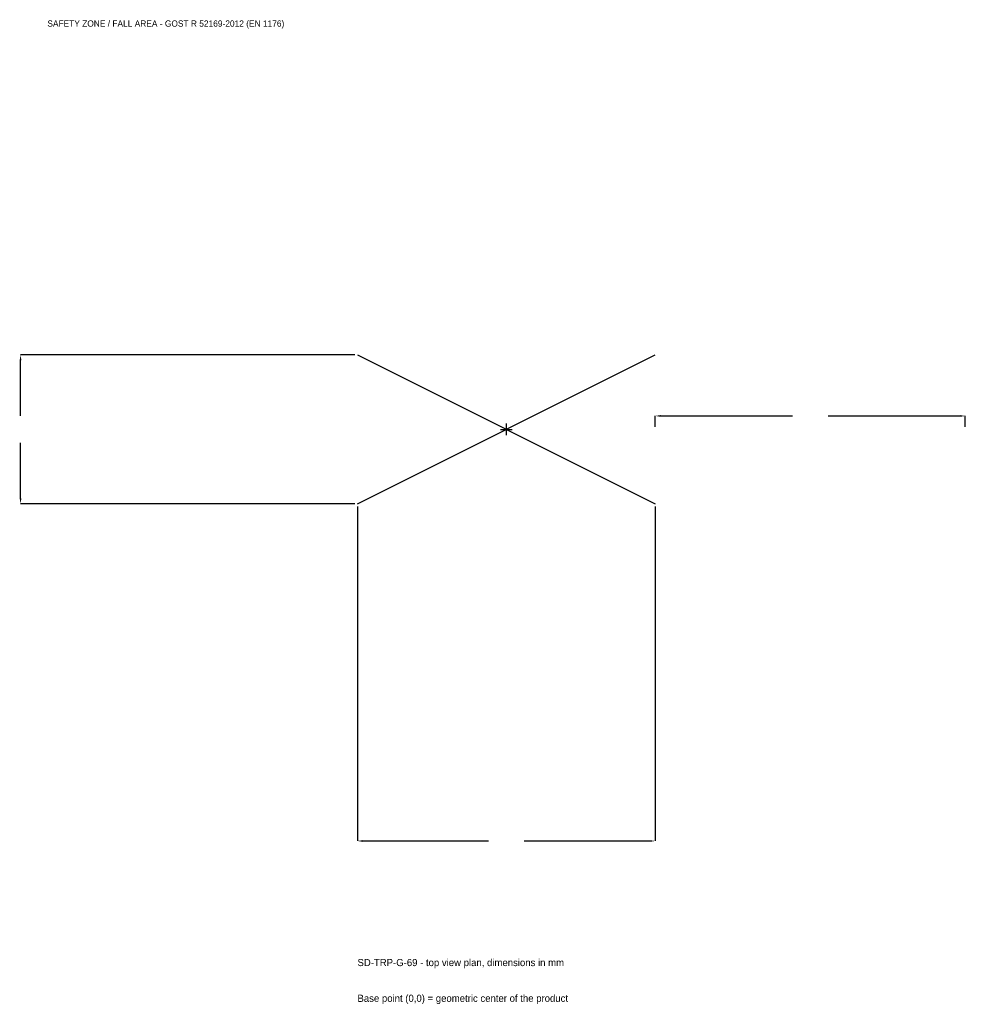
# Model space of a CAD drawing. Extents: x -2354 to 2220, y -2779 to 1980.
import ezdxf

# ---------------------------------------------------------------- set-up
doc = ezdxf.new("R2010")
doc.units = 0
for name, color, linetype in [('GP_MAF_zona_bezopasnosti', 1, 'Continuous'), ('ZSK_DANNYE', 3, 'Continuous'), ('ZSK_KONTUR', 7, 'Continuous'), ('ZSK_RAZMERY', 8, 'Continuous')]:
    doc.layers.add(name, color=color, linetype=linetype)
doc.dimstyles.new('ORION', dxfattribs={"dimtxt": 43.2, "dimasz": 25.92, "dimexe": 1.25, "dimexo": 12.96, "dimtad": 1, "dimcen": 2.5, "dimazin": 3, "dimtfac": 1, "dimtmove": 0, "dimatfit": 3})

# ---------------------------------------------------------------- blocks, each defined once
blk = doc.blocks.new('_CLOSEDFILLED')
at = {"color": 0, "linetype": 'BYBLOCK'}
blk.add_solid([(-1, 0.16), (0, 0), (-1, -0.16)], dxfattribs=at)
blk = doc.blocks.new('*D1')
for p, q in [((-720, -372.96), (-720, -1989.6)), ((720, -372.96), (720, -1989.6)), ((-694.08, -1989.6), (-86.4, -1989.6)), ((86.4, -1989.6), (694.08, -1989.6))]:
    blk.add_line(p, q)
at = {"layer": 'Defpoints'}
for p in [(-720, -360), (720, -360), (-720, -1989.6)]:
    blk.add_point(p, dxfattribs=at)
at = {"layer": 'ZSK_RAZMERY', "xscale": 25.919999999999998, "yscale": 25.919999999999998, "rotation": 180}
blk.add_blockref('_CLOSEDFILLED', (-720, -1989.6), dxfattribs=at)
at = {"layer": 'ZSK_RAZMERY', "xscale": 25.919999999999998, "yscale": 25.919999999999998}
blk.add_blockref('_CLOSEDFILLED', (720, -1989.6), dxfattribs=at)
blk = doc.blocks.new('*D2')
for p, q in [((-732.96, 360), (-2349.6, 360)), ((-2349.6, 64.8), (-2349.6, 334.08)), ((-2349.6, -334.08), (-2349.6, -64.8)), ((-732.96, -360), (-2349.6, -360))]:
    blk.add_line(p, q)
at = {"layer": 'Defpoints'}
for p in [(-720, 360), (-2349.6, -360), (-720, -360)]:
    blk.add_point(p, dxfattribs=at)
at = {"layer": 'ZSK_RAZMERY', "xscale": 25.919999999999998, "yscale": 25.919999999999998}
for p, rotation in [((-2349.6, 360), 90), ((-2349.6, -360), 270)]:
    blk.add_blockref('_CLOSEDFILLED', p, dxfattribs=dict(at, rotation=rotation))
blk = doc.blocks.new('*D3')
for p, q in [((720, 12.96), (720, 64.8)), ((745.92, 64.8), (1383.6, 64.8)), ((1556.4, 64.8), (2194.08, 64.8)), ((2220, 12.96), (2220, 64.8))]:
    blk.add_line(p, q)
at = {"layer": 'Defpoints'}
for p in [(720, 64.8), (720, 0), (2220, 0)]:
    blk.add_point(p, dxfattribs=at)
at = {"layer": 'ZSK_RAZMERY', "xscale": 25.919999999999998, "yscale": 25.919999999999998, "rotation": 180}
blk.add_blockref('_CLOSEDFILLED', (720, 64.8), dxfattribs=at)
at = {"layer": 'ZSK_RAZMERY', "xscale": 25.919999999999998, "yscale": 25.919999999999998}
blk.add_blockref('_CLOSEDFILLED', (2220, 64.8), dxfattribs=at)
blk = doc.blocks.new('B1')
at = {"layer": 'ZSK_KONTUR'}
for p, q in [((-720, -360), (720, 360)), ((-720, 360), (720, -360))]:
    blk.add_line(p, q, dxfattribs=at)
at = {"layer": 'ZSK_RAZMERY'}
for p, q in [((-28.8, 0), (28.8, 0)), ((0, -28.8), (0, 28.8))]:
    blk.add_line(p, q, dxfattribs=at)
at = {"layer": 'GP_MAF_zona_bezopasnosti', "color": 1}
blk.add_text('SAFETY ZONE / FALL AREA - GOST R 52169-2012 (EN 1176)', height=30.24, dxfattribs=at).set_placement((-2220, 1946.4))
at = {"layer": 'ZSK_RAZMERY'}
dim = blk.add_linear_dim(base=(-2349.6, -360), p1=(-720, -360), p2=(-720, 360), angle=90, dimstyle='ORION', dxfattribs=at)
dim.commit()
dim.dimension.update_dxf_attribs({"geometry": '*D2', "text_midpoint": (-2349.6, 0)})
for base, p1, p2, picture, middle in [((720, 64.8), (720, 0), (2220, 0), '*D3', (1470, 64.8)), ((-720, -1989.6), (-720, -360), (720, -360), '*D1', (0, -1989.6))]:
    dim = blk.add_linear_dim(base=base, p1=p1, p2=p2, dimstyle='ORION', dxfattribs=at)
    dim.commit()
    dim.dimension.update_dxf_attribs({"geometry": picture, "text_midpoint": middle})

msp = doc.modelspace()

# ---------------------------------------------------------------- block references
msp.add_blockref('B1', (0, 0))

# ---------------------------------------------------------------- texts
at = {"layer": 'ZSK_DANNYE', "color": 3}
msp.add_text('SD-TRP-G-69 - top view plan, dimensions in mm', height=34.56, dxfattribs=at).set_placement((-720, -2594.4))
at = {"layer": 'ZSK_DANNYE', "color": 7}
msp.add_text('Base point (0,0) = geometric center of the product', height=34.56, dxfattribs=at).set_placement((-720, -2767.2))

doc.saveas('drawing.dxf')
